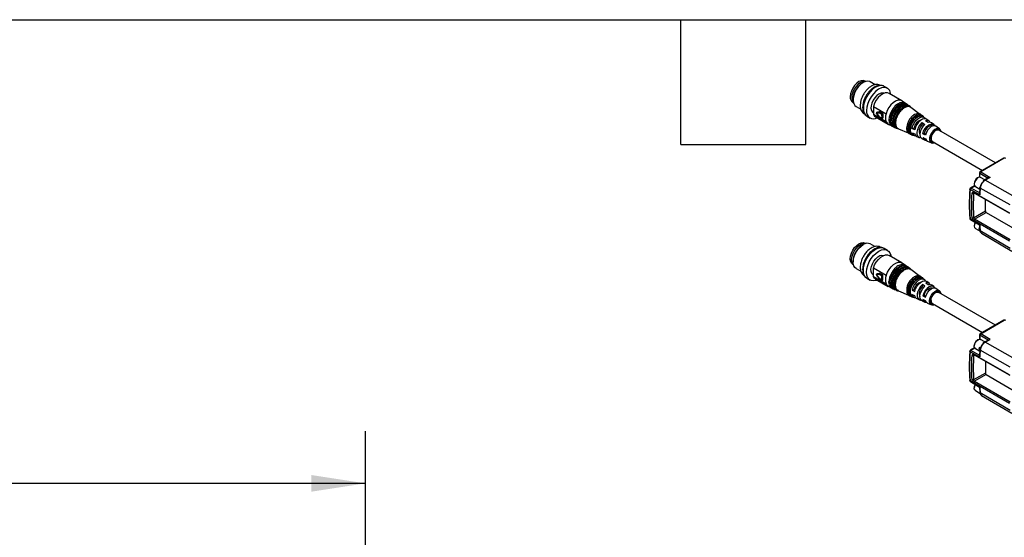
# Model space of a CAD drawing. Header units: millimetres. Extents: x 16 to 683, y 16 to 524.
# Tile 9 of 14: x 239 to 389, y 445 to 524. Entities that reach past the tile are written whole.
import ezdxf

# ---------------------------------------------------------------- set-up
doc = ezdxf.new("R2010")
doc.units = ezdxf.units.MM
doc.header["$LTSCALE"] = 2.5
doc.layers.add('DIMENSIONS', color=140, linetype='Continuous', lineweight=25)
doc.layers.add('TEXT', color=140, linetype='Continuous', lineweight=25)
doc.styles.add('SLDTEXTSTYLE0', font='TXT', dxfattribs={"width": 0.7})
doc.dimstyles.new('SLDDIMSTYLE5', dxfattribs={"dimtxt": 5.39502, "dimasz": 8.255, "dimexe": 0, "dimexo": 0.0625, "dimgap": 1.348755, "dimtad": 0, "dimtih": 1, "dimtoh": 1, "dimlfac": 0.5, "dimrnd": 1e-09, "dimzin": 4, "dimdsep": 46, "dimtxsty": 'SLDTEXTSTYLE0', "dimsah": 1, "dimcen": 0.09, "dimadec": 0, "dimazin": 1, "dimtfac": 1, "dimtofl": 0, "dimtmove": 0, "dimatfit": 3, "dimfxl": 0, "dimfrac": 2, "dimtolj": 1, "dimtzin": 12, "dimarcsym": 0})

# ---------------------------------------------------------------- blocks, each defined once
blk = doc.blocks.new('_D_8')
at = {"layer": 'DIMENSIONS'}
for p, q in [((131.64, 416.15), (131.64, 461.07)), ((291.64, 416.15), (291.64, 461.07)), ((131.64, 453.13), (194.68, 453.13)), ((201.99, 453.13), (200.18, 453.13)), ((200.18, 453.13), (200.18, 444.56)), ((218.03, 453.13), (219.84, 453.13)), ((219.84, 453.13), (219.84, 444.56)), ((291.64, 453.13), (225.34, 453.13)), ((200.18, 444.56), (201.99, 444.56)), ((219.84, 444.56), (218.03, 444.56))]:
    blk.add_line(p, q, dxfattribs=at)
for points in [[(131.64, 453.13), (139.9, 451.86), (139.9, 454.4)], [(291.64, 453.13), (283.39, 454.4), (283.39, 451.86)]]:
    blk.add_solid(points, dxfattribs=at)
at = {"layer": 'DIMENSIONS', "char_height": 5.292, "attachment_point": 1, "style": 'SLDTEXTSTYLE0'}
for s, insert in [('80.0', (201.99, 461.16)), ('3.15', (201.99, 451.38))]:
    blk.add_mtext(s, dxfattribs=dict(at, insert=insert))

msp = doc.modelspace()

# ---------------------------------------------------------------- linework, layer by layer
for p, q in [((367.496, 514.285), (367.367, 514.21)), ((367.827, 514.494), (367.8, 514.51)), ((369.342, 513.95), (368.576, 514.392)), ((371.205, 513.41), (370.7, 513.701)), ((373.394, 511.507), (371.459, 512.624)), ((365.925, 511.262), (365.952, 511.247)), ((365.968, 511.786), (365.968, 511.638)), ((366.415, 510.649), (367.147, 510.226)), ((369.056, 510.648), (370.991, 509.531)), ((369.056, 510.648), (369.073, 509.396)), ((373.925, 511.116), (373.463, 511.462)), ((374.774, 510.48), (374.657, 510.568)), ((376.066, 509.514), (374.774, 510.481)), ((368.076, 509.155), (368.581, 508.863)), ((369.045, 509.667), (369.069, 509.653)), ((371.008, 508.279), (369.073, 509.396)), ((369.388, 509.036), (371.323, 507.919)), ((369.526, 509.587), (369.921, 509.058)), ((369.535, 509.603), (369.921, 509.681)), ((369.929, 509.074), (369.535, 509.603)), ((369.615, 509.755), (369.552, 509.717)), ((369.552, 509.717), (369.561, 509.721)), ((369.948, 509.799), (369.561, 509.721)), ((369.561, 509.721), (369.625, 509.758)), ((369.615, 509.755), (369.625, 509.758)), ((369.625, 509.758), (370.011, 509.836)), ((369.921, 509.681), (370.323, 509.449)), ((370.33, 508.842), (369.929, 509.074)), ((370.011, 509.836), (369.948, 509.799)), ((369.948, 509.034), (370.349, 508.802)), ((369.983, 509.791), (370.047, 509.828)), ((370.385, 509.559), (369.983, 509.791)), ((370.047, 509.828), (370.448, 509.597)), ((370.323, 509.449), (370.33, 508.842)), ((370.448, 509.597), (370.385, 509.559)), ((370.449, 509.45), (370.512, 509.488)), ((370.457, 508.843), (370.449, 509.45)), ((370.52, 508.881), (370.457, 508.843)), ((370.512, 509.488), (370.52, 508.881)), ((376.855, 508.923), (376.645, 509.08)), ((370.439, 508.803), (370.502, 508.84)), ((371.397, 507.882), (371.773, 507.721)), ((374.945, 507.292), (375.285, 507.389)), ((375.285, 507.389), (375.415, 507.314)), ((376.507, 508.163), (376.886, 507.901)), ((376.511, 507.832), (376.507, 508.163)), ((376.708, 507.719), (376.511, 507.832)), ((377.391, 508.201), (377.012, 508.464)), ((377.555, 508.399), (377.204, 508.662)), ((378.259, 507.872), (377.906, 508.136)), ((378.073, 507.652), (378.07, 507.653)), ((379.151, 507.205), (378.608, 507.611)), ((372.768, 507.295), (372.902, 507.238)), ((372.902, 507.238), (374.375, 506.606)), ((374.124, 507.31), (374.135, 507.152)), ((375.357, 507.085), (374.945, 507.292)), ((374.953, 506.635), (375.365, 506.449)), ((375.05, 506.318), (375.292, 506.214)), ((375.692, 506.043), (376.095, 505.87)), ((376.8, 506.515), (376.603, 506.458)), ((377.015, 506.251), (376.603, 506.458)), ((376.61, 505.888), (377.022, 505.703)), ((377.043, 506.374), (376.8, 506.515)), ((387.656, 502.016), (379.033, 506.994)), ((376.498, 505.698), (376.904, 505.524)), ((377.304, 505.353), (377.927, 505.086)), ((378.051, 505.293), (385.692, 500.882)), ((388.933, 502.754), (385.344, 500.681)), ((389.022, 502.744), (385.432, 500.673)), ((385.254, 500.527), (385.254, 499.858)), ((385.256, 499.847), (385.254, 499.859)), ((385.302, 500.456), (386.547, 499.7)), ((385.302, 499.845), (385.302, 500.456)), ((385.432, 500.673), (386.846, 499.813)), ((384.489, 498.532), (383.846, 498.161)), ((383.931, 498.154), (384.524, 498.497)), ((384.446, 498.851), (384.446, 498.785)), ((384.5, 498.537), (384.489, 498.532)), ((384.612, 498.417), (385.288, 498.027)), ((385.014, 499.769), (384.957, 499.736)), ((386.076, 499.428), (385.415, 499.809)), ((386.022, 499.396), (385.794, 499.216)), ((386.672, 499.772), (386.022, 499.396)), ((386.846, 499.813), (386.11, 499.388)), ((390.661, 496.812), (386.11, 499.388)), ((385.278, 497.161), (383.809, 497.945)), ((385.278, 497.435), (383.931, 498.154)), ((384.341, 497.34), (384.114, 497.362)), ((384.485, 497.423), (384.341, 497.34)), ((384.383, 497.519), (389.815, 494.407)), ((384.485, 497.423), (384.383, 497.519)), ((384.485, 497.423), (389.815, 494.369)), ((385.306, 498.248), (385.234, 497.342)), ((389.908, 495.601), (385.358, 498.176)), ((386.144, 494.691), (386.144, 496.472)), ((384.341, 493.651), (386.144, 494.691)), ((384.485, 493.442), (386.27, 494.473)), ((386.27, 494.473), (391.662, 491.338)), ((383.809, 493.481), (385.278, 492.578)), ((383.842, 493.413), (383.843, 493.412)), ((383.843, 493.412), (385.233, 492.558)), ((384.114, 493.658), (384.341, 493.651)), ((384.485, 493.442), (384.383, 493.23)), ((389.815, 490.074), (384.383, 493.23)), ((384.446, 492.435), (384.446, 492.369)), ((389.916, 490.287), (384.485, 493.442)), ((385.234, 492.559), (385.306, 491.727)), ((384.612, 492.002), (385.334, 491.585)), ((385.173, 492.181), (385.271, 492.125)), ((385.173, 491.78), (385.295, 491.85)), ((385.311, 491.701), (385.173, 491.78)), ((389.908, 488.987), (385.358, 491.656)), ((385.541, 491.281), (390.153, 488.577)), ((367.496, 489.555), (367.367, 489.481)), ((367.827, 489.765), (367.8, 489.78)), ((369.288, 489.251), (368.576, 489.662)), ((371.205, 488.68), (370.7, 488.972)), ((373.394, 486.778), (371.459, 487.895)), ((365.925, 486.533), (365.952, 486.517)), ((365.968, 487.057), (365.968, 486.909)), ((373.817, 486.468), (373.463, 486.732)), ((366.415, 485.919), (367.152, 485.494)), ((369.045, 484.938), (369.059, 484.929)), ((369.056, 484.704), (369.073, 485.976)), ((371.008, 484.858), (369.073, 485.976)), ((369.525, 484.908), (369.912, 484.374)), ((369.929, 485.008), (369.535, 484.925)), ((369.535, 484.925), (369.921, 484.391)), ((369.617, 485.074), (369.554, 485.038)), ((369.563, 485.042), (369.554, 485.038)), ((369.563, 485.042), (369.555, 485.037)), ((369.563, 485.042), (369.958, 485.124)), ((369.626, 485.077), (369.563, 485.042)), ((369.626, 485.077), (369.617, 485.074)), ((370.021, 485.16), (369.626, 485.077)), ((370.33, 484.776), (369.929, 485.008)), ((369.958, 485.124), (370.021, 485.16)), ((370.056, 485.152), (369.993, 485.116)), ((369.993, 485.116), (370.395, 484.885)), ((370.458, 484.92), (370.056, 485.152)), ((370.395, 484.885), (370.458, 484.92)), ((374.1, 486.255), (374.089, 486.264)), ((374.382, 486.044), (374.373, 486.051)), ((374.774, 485.751), (374.657, 485.838)), ((376.06, 484.789), (374.774, 485.751)), ((368.076, 484.425), (368.581, 484.134)), ((369.056, 484.704), (370.991, 483.587)), ((369.388, 484.307), (371.323, 483.19)), ((369.921, 484.391), (370.323, 484.16)), ((369.94, 484.349), (370.341, 484.118)), ((370.323, 484.16), (370.33, 484.776)), ((370.429, 484.117), (370.492, 484.152)), ((370.457, 484.775), (370.449, 484.158)), ((370.449, 484.158), (370.512, 484.194)), ((370.52, 484.81), (370.457, 484.775)), ((370.512, 484.194), (370.52, 484.81)), ((376.533, 483.124), (376.537, 483.46)), ((376.915, 483.197), (376.537, 483.46)), ((376.855, 484.193), (376.645, 484.351)), ((377.042, 483.743), (377.42, 483.48)), ((377.555, 483.669), (377.204, 483.932)), ((378.259, 483.142), (377.906, 483.407)), ((371.397, 483.153), (371.792, 482.983)), ((372.768, 482.565), (372.902, 482.508)), ((372.902, 482.508), (374.395, 481.868)), ((375.357, 481.751), (374.945, 481.937)), ((374.953, 482.605), (375.291, 482.689)), ((374.953, 482.605), (375.365, 482.396)), ((375.291, 482.689), (375.424, 482.612)), ((376.533, 483.124), (376.727, 483.011)), ((378.073, 482.922), (378.07, 482.923)), ((379.151, 482.475), (378.608, 482.881)), ((387.656, 477.287), (379.033, 482.264)), ((374.727, 481.726), (374.737, 481.722)), ((375.05, 481.588), (375.292, 481.485)), ((375.692, 481.313), (376.095, 481.141)), ((376.498, 480.968), (376.904, 480.795)), ((377.015, 481), (376.603, 481.187)), ((376.806, 481.814), (376.61, 481.765)), ((376.61, 481.765), (377.022, 481.557)), ((377.051, 481.672), (376.806, 481.814)), ((377.304, 480.623), (377.927, 480.356)), ((378.051, 480.563), (385.692, 476.153)), ((388.934, 478.024), (385.344, 475.952)), ((385.432, 475.944), (389.022, 478.015)), ((386.846, 475.083), (385.432, 475.944)), ((385.014, 475.04), (384.957, 475.007)), ((385.254, 475.797), (385.254, 475.129)), ((385.256, 475.117), (385.254, 475.129)), ((386.547, 474.97), (385.302, 475.727)), ((385.302, 475.727), (385.302, 475.115)), ((386.076, 474.698), (385.415, 475.08)), ((385.821, 474.509), (385.765, 474.464)), ((386.022, 474.667), (385.821, 474.509)), ((386.672, 475.042), (386.022, 474.667)), ((386.11, 474.659), (386.846, 475.083)), ((390.661, 472.082), (386.11, 474.659)), ((383.809, 473.215), (385.278, 472.431)), ((384.489, 473.803), (383.846, 473.431)), ((384.524, 473.768), (383.931, 473.425)), ((383.931, 473.425), (385.278, 472.706)), ((384.446, 474.121), (384.446, 474.056)), ((384.489, 473.803), (384.5, 473.807)), ((384.612, 473.688), (385.288, 473.297)), ((385.376, 473.75), (385.173, 473.867)), ((385.312, 473.546), (385.173, 473.466)), ((385.173, 473.466), (385.296, 473.396)), ((385.306, 473.519), (385.234, 472.612)), ((385.327, 473.61), (385.306, 473.517)), ((389.908, 470.872), (385.358, 473.446)), ((384.114, 472.632), (384.341, 472.61)), ((384.341, 472.61), (384.485, 472.693)), ((389.815, 469.678), (384.383, 472.79)), ((384.485, 472.693), (384.383, 472.79)), ((389.916, 469.581), (384.485, 472.693)), ((386.144, 471.743), (386.144, 469.962)), ((386.144, 469.962), (384.341, 468.921)), ((385.278, 467.849), (383.809, 468.752)), ((383.843, 468.682), (383.842, 468.683)), ((383.843, 468.682), (385.233, 467.828)), ((384.341, 468.921), (384.114, 468.929)), ((384.485, 468.713), (384.383, 468.501)), ((384.383, 468.501), (389.815, 465.344)), ((386.27, 469.743), (384.485, 468.713)), ((384.485, 468.713), (389.916, 465.557)), ((386.27, 469.743), (391.662, 466.609)), ((384.446, 467.706), (384.446, 467.64)), ((384.612, 467.272), (385.334, 466.855)), ((385.234, 467.83), (385.306, 466.997)), ((389.908, 464.258), (385.358, 466.927)), ((385.541, 466.551), (390.153, 463.848))]:
    msp.add_line(p, q)
at = {"flags": 128}
for points in [[(367.8, 514.51), (367.525, 514.594), (367.206, 514.563), (366.863, 514.417), (366.519, 514.167), (366.2, 513.829), (365.925, 513.427), (365.714, 512.989), (365.582, 512.543), (365.537, 512.12)], [(367.95, 514.467), (367.779, 514.499), (367.448, 514.459), (367.095, 514.303), (366.742, 514.04), (366.416, 513.688), (366.136, 513.272), (365.924, 512.819), (365.793, 512.361), (365.752, 511.929), (365.803, 511.552), (365.944, 511.256), (366.037, 511.154)], [(368.576, 514.392), (368.509, 514.426), (368.206, 514.493), (367.862, 514.445), (367.496, 514.285), (367.13, 514.022), (366.786, 513.673), (366.483, 513.256), (366.238, 512.797), (366.067, 512.321), (365.979, 511.857), (365.979, 511.432), (366.067, 511.07), (366.238, 510.792), (366.415, 510.649)], [(370.7, 513.701), (370.523, 513.779), (370.168, 513.823), (369.774, 513.747), (369.36, 513.555), (368.948, 513.256), (368.558, 512.866), (368.209, 512.403), (367.919, 511.891), (367.704, 511.357), (367.572, 510.825), (367.532, 510.324)], [(371.735, 512.465), (371.696, 512.686), (371.553, 513.054), (371.327, 513.325), (371.028, 513.488), (370.673, 513.532), (370.279, 513.456), (369.865, 513.263), (369.453, 512.965), (369.063, 512.574), (368.714, 512.111), (368.425, 511.6), (368.209, 511.065), (368.077, 510.534), (368.037, 510.033)], [(369.893, 512.522), (369.569, 512.283), (369.27, 511.96), (369.016, 511.576), (368.828, 511.159), (368.719, 510.74), (368.696, 510.351), (368.763, 510.02), (368.913, 509.772), (369.045, 509.667)], [(371.459, 512.624), (371.192, 512.714), (370.858, 512.696), (370.498, 512.562), (370.132, 512.32), (369.785, 511.984), (369.478, 511.576), (369.23, 511.121), (369.056, 510.648)], [(373.463, 511.462), (373.413, 511.496), (373.127, 511.597), (372.794, 511.579), (372.433, 511.445), (372.067, 511.203), (371.72, 510.867), (371.413, 510.459), (371.165, 510.004), (370.991, 509.531)], [(373.789, 511.195), (373.743, 511.213), (373.44, 511.253), (373.101, 511.177), (372.747, 510.992), (372.399, 510.709), (372.08, 510.345), (371.81, 509.923), (371.606, 509.469), (371.48, 509.014), (371.441, 508.583)], [(374.089, 510.993), (374.008, 511.045), (373.715, 511.128), (373.375, 511.087), (373.013, 510.927), (372.651, 510.657), (372.316, 510.296), (372.03, 509.869), (371.812, 509.405), (371.677, 508.935), (371.635, 508.492)], [(374.067, 510.984), (373.837, 511.037), (373.501, 510.997), (373.141, 510.838), (372.783, 510.57), (372.451, 510.213), (372.167, 509.79), (371.951, 509.33), (371.818, 508.864), (371.776, 508.425)], [(374.373, 510.781), (374.294, 510.831), (374.007, 510.912), (373.675, 510.872), (373.32, 510.715), (372.966, 510.451), (372.638, 510.098), (372.358, 509.68), (372.145, 509.226), (372.013, 508.766), (371.972, 508.332)], [(374.346, 510.774), (374.128, 510.822), (373.799, 510.783), (373.447, 510.627), (373.097, 510.366), (372.772, 510.016), (372.494, 509.602), (372.283, 509.151), (372.152, 508.696), (372.111, 508.266)], [(374.657, 510.568), (374.58, 510.617), (374.3, 510.696), (373.975, 510.657), (373.627, 510.504), (373.282, 510.245), (372.961, 509.9), (372.687, 509.491), (372.478, 509.047), (372.349, 508.597), (372.309, 508.173)], [(369.073, 509.396), (369.256, 509.135), (369.388, 509.036)], [(369.526, 509.587), (369.526, 509.587), (369.526, 509.591), (369.529, 509.596), (369.535, 509.603)], [(369.921, 509.058), (369.921, 509.058), (369.921, 509.062), (369.924, 509.067), (369.929, 509.074)], [(376.364, 509.292), (376.249, 509.358), (375.971, 509.403), (375.654, 509.328), (375.324, 509.137), (375.007, 508.847), (374.729, 508.48), (374.513, 508.067), (374.375, 507.641), (374.328, 507.236), (374.375, 506.886), (374.513, 506.618), (374.727, 506.455)], [(376.264, 509.303), (376.089, 509.317), (375.776, 509.242), (375.449, 509.053), (375.135, 508.766), (374.86, 508.403), (374.646, 507.994), (374.51, 507.572), (374.464, 507.172), (374.51, 506.825), (374.646, 506.56), (374.679, 506.523)], [(375.08, 506.305), (374.938, 506.382), (374.763, 506.594), (374.673, 506.899), (374.673, 507.27), (374.763, 507.679), (374.938, 508.093), (375.181, 508.477), (375.474, 508.8), (375.792, 509.037), (376.111, 509.168), (376.404, 509.183), (376.647, 509.08), (376.671, 509.061)], [(376.645, 509.08), (376.403, 509.182), (376.111, 509.167), (375.792, 509.036), (375.474, 508.799), (375.181, 508.476), (374.938, 508.092), (374.764, 507.679), (374.673, 507.271), (374.673, 506.899), (374.764, 506.595), (374.938, 506.383), (375.05, 506.318)], [(374.945, 507.292), (375.067, 507.706), (375.27, 508.11), (375.536, 508.472), (375.842, 508.761), (376.164, 508.952), (376.473, 509.029), (376.744, 508.987), (376.954, 508.827), (377.006, 508.752)], [(371.008, 508.279), (371.191, 508.018), (371.397, 507.882)], [(371.441, 508.583), (371.49, 508.206), (371.515, 508.127)], [(372.111, 508.266), (372.163, 507.891), (372.214, 507.75)], [(377.204, 508.662), (377.096, 508.723), (376.834, 508.765), (376.535, 508.69), (376.225, 508.505), (375.928, 508.226), (375.672, 507.876), (375.475, 507.485), (375.357, 507.085)], [(376.322, 505.828), (376.255, 505.83), (376.018, 505.912), (375.846, 506.101), (375.754, 506.381), (375.749, 506.729), (375.833, 507.114), (375.997, 507.503), (376.229, 507.863), (376.507, 508.163)], [(376.886, 507.901), (376.59, 507.571), (376.355, 507.174), (376.204, 506.753), (376.156, 506.352), (376.214, 506.014), (376.373, 505.777), (376.498, 505.698)], [(376.603, 506.458), (376.728, 506.862), (376.938, 507.251), (377.212, 507.584), (377.52, 507.826), (377.83, 507.951), (378.108, 507.946), (378.325, 507.812), (378.406, 507.694)], [(378.07, 507.653), (377.987, 507.688), (377.767, 507.692), (377.523, 507.593), (377.28, 507.402), (377.064, 507.14), (376.898, 506.833), (376.8, 506.515)], [(378.608, 507.611), (378.463, 507.682), (378.195, 507.687), (377.897, 507.567), (377.601, 507.334), (377.338, 507.013), (377.135, 506.639), (377.015, 506.251)], [(377.906, 508.136), (377.692, 508.226), (377.391, 508.201)], [(375.365, 506.449), (375.492, 506.195), (375.692, 506.043)], [(379.355, 506.808), (379.32, 506.959), (379.187, 507.174), (378.979, 507.28), (378.719, 507.266), (378.435, 507.132), (378.157, 506.895), (377.917, 506.579), (377.739, 506.218), (377.643, 505.852), (377.64, 505.521), (377.73, 505.26), (377.903, 505.097), (378.14, 505.051), (378.373, 505.107)], [(377.726, 505.658), (377.771, 506.007), (377.909, 506.373), (378.123, 506.711), (378.389, 506.981), (378.672, 507.149), (378.94, 507.197), (379.16, 507.117), (379.306, 506.92), (379.338, 506.818)], [(379.033, 506.994), (378.899, 507.037), (378.66, 507.001), (378.405, 506.85), (378.168, 506.602), (377.982, 506.293), (377.872, 505.964), (377.852, 505.659), (377.926, 505.419), (378.051, 505.293)], [(377.022, 505.703), (377.151, 505.462), (377.304, 505.353)], [(378.355, 505.117), (378.145, 505.09), (377.925, 505.17), (377.779, 505.367), (377.726, 505.658)], [(385.028, 499.778), (384.81, 499.608), (384.622, 499.363), (384.495, 499.08), (384.446, 498.802), (384.483, 498.572), (384.602, 498.423), (384.612, 498.417)], [(385.415, 499.809), (385.245, 499.846), (385.028, 499.778)], [(384.617, 492.938), (384.612, 492.929), (384.489, 492.646), (384.446, 492.369), (384.489, 492.143), (384.612, 492.002), (384.612, 492.002)], [(365.925, 486.533), (365.925, 486.533), (365.714, 486.728), (365.582, 487.021), (365.537, 487.391), (365.582, 487.813), (365.714, 488.259), (365.925, 488.698), (366.2, 489.1), (366.519, 489.437), (366.863, 489.687), (367.206, 489.833), (367.525, 489.865), (367.8, 489.78)], [(366.037, 486.424), (365.934, 486.541), (365.798, 486.843), (365.751, 487.223), (365.798, 487.658), (365.934, 488.116), (366.151, 488.567), (366.433, 488.981), (366.762, 489.328), (367.115, 489.585)], [(366.415, 485.919), (366.238, 486.062), (366.067, 486.34), (365.979, 486.702), (365.979, 487.128), (366.067, 487.592), (366.238, 488.067), (366.483, 488.526), (366.786, 488.943), (367.13, 489.293), (367.496, 489.555)], [(368.076, 484.425), (367.937, 484.524), (367.716, 484.803), (367.578, 485.177), (367.532, 485.627), (367.578, 486.131), (367.716, 486.663), (367.937, 487.197), (368.231, 487.706), (368.583, 488.165), (368.975, 488.55), (369.388, 488.842), (369.801, 489.027), (370.193, 489.095), (370.545, 489.042), (370.7, 488.972)], [(369.664, 484.147), (369.48, 484.079), (369.088, 484.011), (368.736, 484.063), (368.442, 484.233), (368.221, 484.511), (368.083, 484.885), (368.037, 485.335), (368.083, 485.839), (368.221, 486.371), (368.442, 486.906), (368.736, 487.415), (369.088, 487.873), (369.48, 488.258), (369.893, 488.55), (370.306, 488.735), (370.698, 488.803), (371.05, 488.751), (371.344, 488.581), (371.565, 488.302), (371.703, 487.929), (371.735, 487.735)], [(369.045, 484.938), (369.016, 484.955), (368.828, 485.155), (368.719, 485.447), (368.696, 485.811), (368.763, 486.218), (368.913, 486.64), (369.136, 487.044), (369.415, 487.402), (369.73, 487.685), (370.056, 487.873), (370.371, 487.953), (370.65, 487.918), (370.671, 487.911)], [(369.073, 485.976), (369.256, 486.448), (369.512, 486.898), (369.825, 487.299), (370.175, 487.625), (370.542, 487.855), (370.9, 487.975), (371.229, 487.978), (371.459, 487.895)], [(371.008, 484.858), (371.191, 485.331), (371.447, 485.781), (371.76, 486.182), (372.111, 486.507), (372.477, 486.738), (372.835, 486.858), (373.164, 486.861), (373.443, 486.747), (373.463, 486.732)], [(372.115, 482.845), (372.03, 482.889), (371.812, 483.102), (371.677, 483.416), (371.635, 483.811), (371.688, 484.259), (371.833, 484.729), (372.059, 485.191), (372.352, 485.612), (372.692, 485.963), (373.055, 486.221), (373.416, 486.369), (373.751, 486.395), (374.038, 486.298), (374.089, 486.264)], [(372.442, 482.705), (372.358, 482.748), (372.145, 482.956), (372.013, 483.264), (371.972, 483.65), (372.024, 484.088), (372.165, 484.549), (372.387, 485.001), (372.674, 485.413), (373.006, 485.757), (373.361, 486.009), (373.715, 486.153), (374.043, 486.179), (374.323, 486.085), (374.373, 486.051)], [(372.768, 482.565), (372.687, 482.608), (372.478, 482.811), (372.349, 483.112), (372.309, 483.49), (372.359, 483.918), (372.498, 484.369), (372.715, 484.811), (372.996, 485.214), (373.321, 485.55), (373.668, 485.797), (374.014, 485.938), (374.335, 485.963), (374.609, 485.871), (374.657, 485.838)], [(369.388, 484.307), (369.23, 484.431), (369.056, 484.704)], [(369.912, 484.374), (369.912, 484.375), (369.912, 484.379), (369.915, 484.384), (369.921, 484.391)], [(371.397, 483.153), (371.165, 483.314), (370.991, 483.587)], [(371.485, 483.496), (371.48, 483.518), (371.441, 483.903)], [(371.822, 483.338), (371.818, 483.352), (371.776, 483.743)], [(374.727, 481.726), (374.612, 481.793), (374.433, 482.01), (374.34, 482.323), (374.34, 482.704), (374.433, 483.124), (374.612, 483.548), (374.861, 483.942), (375.162, 484.274), (375.489, 484.517)], [(375.05, 481.588), (374.841, 481.747), (374.708, 482.007), (374.662, 482.349), (374.708, 482.743), (374.841, 483.158), (375.052, 483.56), (375.323, 483.918), (375.631, 484.2), (375.953, 484.386), (376.262, 484.46), (376.533, 484.415), (376.645, 484.351)], [(375.792, 484.307), (375.474, 484.071), (375.181, 483.747), (374.938, 483.363), (374.763, 482.95), (374.673, 482.541), (374.673, 482.169), (374.763, 481.865), (374.938, 481.652), (375.08, 481.575)], [(377.006, 484.022), (376.971, 484.075), (376.769, 484.246), (376.503, 484.301), (376.196, 484.236), (375.875, 484.056), (375.566, 483.776), (375.295, 483.421), (375.085, 483.019), (374.953, 482.605)], [(375.365, 482.396), (375.492, 482.797), (375.696, 483.185), (375.958, 483.529), (376.257, 483.799), (376.567, 483.973), (376.863, 484.036), (377.12, 483.983), (377.204, 483.932)], [(376.537, 483.46), (376.255, 483.168), (376.018, 482.812), (375.846, 482.425), (375.754, 482.038), (375.749, 481.685), (375.833, 481.396), (375.997, 481.197), (376.229, 481.104), (376.322, 481.098)], [(377.42, 483.48), (377.717, 483.492), (377.906, 483.407)], [(376.498, 480.968), (376.355, 481.064), (376.204, 481.312), (376.156, 481.657), (376.214, 482.062), (376.373, 482.483), (376.615, 482.875), (376.915, 483.197)], [(378.406, 482.965), (378.341, 483.064), (378.131, 483.21), (377.857, 483.227), (377.549, 483.113), (377.24, 482.881), (376.961, 482.555), (376.744, 482.169), (376.61, 481.765)], [(376.806, 481.814), (376.911, 482.132), (377.083, 482.437), (377.302, 482.694), (377.546, 482.877), (377.789, 482.966), (378.005, 482.953), (378.07, 482.923)], [(377.022, 481.557), (377.151, 481.945), (377.36, 482.316), (377.627, 482.63), (377.925, 482.853), (378.221, 482.962), (378.485, 482.946), (378.608, 482.881)], [(378.373, 480.378), (378.157, 480.323), (377.917, 480.361), (377.739, 480.516), (377.643, 480.772), (377.64, 481.099), (377.73, 481.464), (377.903, 481.826), (378.14, 482.146), (378.416, 482.39), (378.7, 482.531), (378.963, 482.553), (379.175, 482.455), (379.314, 482.247), (379.355, 482.079)], [(377.848, 481.013), (377.895, 481.33), (378.029, 481.658), (378.233, 481.953), (378.478, 482.175), (378.733, 482.295), (378.961, 482.295), (379.033, 482.264)], [(377.304, 480.623), (377.135, 480.751), (377.015, 481)], [(384.612, 473.688), (384.612, 473.688), (384.489, 473.829), (384.446, 474.056), (384.489, 474.332), (384.612, 474.616), (384.796, 474.864), (385.014, 475.04), (385.231, 475.115), (385.415, 475.08)], [(384.612, 467.272), (384.495, 467.402), (384.446, 467.623), (384.483, 467.897), (384.602, 468.182), (384.616, 468.207)]]:
    msp.add_lwpolyline(points, dxfattribs=at)
for centre, radius, start, end in [((368.969, 511.67), 3.003, 122.22433, 177.78104), ((366.425, 512.005), 0.896, 172.62455, 236.06327), ((370.4, 511.806), 0.877, 72.0315, 125.2975), ((368.797, 510.201), 1.271, 174.4431, 235.40401), ((369.144, 509.868), 1.119, 171.53615, 297.67321), ((369.598, 509.64), 0.0893, 120.73823, 180), ((369.598, 509.64), 0.0893, 180, 216.71919), ((369.617, 509.646), 0.0933, 126.75062, 207.53093), ((370.004, 509.724), 0.0933, 126.75062, 207.53093), ((370.058, 509.676), 0.137, 123.09892, 177.89638), ((369.992, 509.111), 0.0893, 216.71919, 240.00269), ((369.973, 509.07), 0.0442, 175.19937, 234.64774), ((369.955, 509.747), 0.0518, 56.81196, 97.6699), ((370.018, 509.785), 0.0518, 56.81196, 97.6699), ((370.46, 509.444), 0.137, 123.09892, 177.89638), ((370.385, 509.57), 0.135, 242.71958, 298.27192), ((370.31, 509.442), 0.139, 3.49542, 57.50348), ((370.373, 509.479), 0.139, 3.49542, 57.50348), ((370.476, 508.876), 0.0439, 306.51996, 6.5321), ((372.769, 508.928), 1.877, 161.26676, 200.23728), ((376.71, 507.21), 2.587, 134.62661, 177.79155), ((370.393, 508.963), 0.135, 242.71958, 298.27192), ((370.375, 508.838), 0.0442, 175.19937, 234.64774), ((370.394, 508.88), 0.0893, 240.00269, 300.73823), ((370.413, 508.838), 0.0439, 306.51996, 6.5321), ((372.537, 508.38), 0.909, 172.92259, 242.35672), ((372.854, 508.223), 0.889, 172.92259, 242.35672), ((373.172, 508.065), 0.87, 172.92259, 242.35672), ((376.66, 507.234), 1.384, 103.96378, 173.5534), ((377.284, 506.847), 1.252, 128.11393, 205.8744), ((377.223, 507.953), 0.553, 29.35146, 112.4444), ((375.523, 506.75), 0.581, 191.49724, 269.21474), ((377.104, 505.988), 0.503, 191.41293, 273.09383), ((385.433, 500.527), 0.179, 119.939, 180), ((385.549, 500.45), 0.247, 147.95872, 178.43414), ((385.558, 500.455), 0.252, 120.15438, 150.21974), ((385.523, 498.819), 1.078, 121.67343, 178.33195), ((417.386, 495.713), 33.651, 176.1973, 183.8027), ((383.935, 498.006), 0.179, 119.99139, 180), ((384.074, 497.929), 0.265, 149.15561, 176.66289), ((384.06, 497.947), 0.244, 122.02663, 151.10733), ((417.814, 495.495), 33.524, 176.84597, 183.15403), ((423.766, 494.63), 38.571, 174.72521, 176.23769), ((386.418, 494.704), 0.275, 182.61517, 237.26936), ((383.935, 493.565), 0.179, 180, 238.43265), ((383.888, 493.477), 0.0791, 176.82514, 233.94901), ((385.535, 492.386), 1.091, 149.00055, 177.40513), ((414.21, 494.63), 29.004, 184.05554, 185.88458), ((385.895, 491.981), 0.749, 164.46972, 195.53018), ((368.969, 486.94), 3.003, 122.22433, 177.78104), ((367.701, 488.74), 1.028, 75.96868, 124.71117), ((368.124, 488.717), 1.048, 64.45706, 126.8534), ((369.617, 484.967), 0.0924, 125.76382, 206.78117), ((370.066, 485), 0.137, 122.10353, 176.90117), ((369.965, 485.073), 0.0515, 56.93782, 98.35091), ((370.028, 485.109), 0.0515, 56.93782, 98.35091), ((370.467, 484.769), 0.137, 122.10353, 176.90117), ((370.321, 484.771), 0.135, 1.72398, 57.28461), ((370.384, 484.806), 0.135, 1.72398, 57.28461), ((372.855, 484.199), 1.961, 160.34377, 198.17464), ((374.555, 483.726), 3.119, 130.89424, 176.74604), ((374.753, 483.6), 2.98, 122.26567, 177.24857), ((374.994, 483.484), 2.87, 126.1813, 183.33679), ((370.367, 484.154), 0.0447, 172.87713, 234.60794), ((370.387, 484.283), 0.139, 242.50072, 296.5003), ((370.395, 484.899), 0.139, 242.50072, 296.5003), ((370.404, 484.154), 0.045, 304.17556, 5.39445), ((370.467, 484.19), 0.045, 304.19505, 5.39272), ((376.562, 482.571), 2.425, 129.00934, 185.52705), ((376.873, 482.399), 2.394, 125.23857, 185.26208), ((376.65, 482.515), 1.371, 103.70153, 172.74111), ((375.96, 483.885), 0.788, 59.21103, 126.72796), ((376.247, 483.742), 0.725, 54.26183, 128.83658), ((377.227, 483.229), 0.547, 29.06462, 109.80792), ((375.527, 482.029), 0.59, 188.96556, 268.82568), ((377.302, 482.116), 1.268, 127.35316, 205.47555), ((375.936, 481.848), 0.587, 189.49439, 245.48281), ((377.106, 481.264), 0.509, 188.77283, 272.79196), ((378.306, 480.949), 0.462, 172.07695, 236.61087), ((385.433, 475.797), 0.179, 119.939, 180), ((385.549, 475.72), 0.247, 147.95872, 178.43414), ((385.558, 475.726), 0.252, 120.15438, 150.21974), ((385.556, 474.071), 1.111, 122.6112, 177.39417), ((417.386, 470.983), 33.651, 176.1973, 183.8027), ((383.935, 473.277), 0.179, 119.9914, 180), ((384.074, 473.2), 0.265, 149.15561, 176.66289), ((384.06, 473.218), 0.244, 122.02664, 151.10733), ((385.895, 473.667), 0.749, 164.46978, 195.53031), ((423.766, 469.9), 38.571, 174.72521, 176.23769), ((385.689, 473.752), 0.354, 177.29311, 208.34789), ((417.814, 470.766), 33.524, 176.84597, 183.15403), ((386.418, 469.974), 0.275, 182.61517, 237.26936), ((383.935, 468.835), 0.179, 180, 238.43265), ((383.888, 468.747), 0.0791, 176.82514, 233.94901), ((385.53, 467.658), 1.085, 148.96934, 177.47989), ((414.21, 469.9), 29.004, 184.05554, 185.88458)]:
    msp.add_arc(centre, radius, start, end)
for points, knots in [([(370.142, 513.845), (370.068, 513.883), (369.893, 513.975), (369.567, 514), (369.196, 513.942), (368.812, 513.782), (368.427, 513.527), (368.06, 513.186), (367.73, 512.777), (367.453, 512.32), (367.239, 511.834), (367.102, 511.349), (367.06, 511.005), (367.055, 510.745), (367.069, 510.482), (367.146, 510.141), (367.323, 509.815), (367.51, 509.602), (367.654, 509.534), (367.697, 509.514)], [0, 0, 0, 0, 0.04476492, 0.10734675, 0.1712758, 0.23841348, 0.30809414, 0.37852186, 0.44875416, 0.51882324, 0.58897642, 0.65944128, 0.72669335, 0.74059212, 0.77877489, 0.85083721, 0.91377012, 0.97423068, 1, 1, 1, 1]), ([(370.668, 513.706), (370.641, 513.724), (370.517, 513.81), (370.241, 513.861), (369.872, 513.853), (369.482, 513.739), (369.086, 513.53), (368.697, 513.227), (368.335, 512.845), (368.017, 512.404), (367.756, 511.923), (367.564, 511.421), (367.448, 510.938), (367.434, 510.641), (367.427, 510.502)], [0, 0, 0, 0, 0.0233309, 0.1062603, 0.1892482, 0.275587, 0.3658283, 0.4581137, 0.5504899, 0.6425729, 0.734553, 0.8267382, 0.9194152, 1, 1, 1, 1]), ([(367.427, 510.502), (367.43, 510.419), (367.437, 510.179), (367.517, 509.83), (367.692, 509.494), (367.883, 509.267), (368.034, 509.191), (368.084, 509.167)], [0, 0, 0, 0, 0.1444884, 0.4173144, 0.6573055, 0.8878328, 1, 1, 1, 1]), ([(374.762, 510.464), (374.746, 510.484), (374.637, 510.62), (374.285, 510.636), (373.776, 510.472), (373.252, 510.047), (372.811, 509.452), (372.516, 508.773), (372.41, 508.106), (372.523, 507.583), (372.713, 507.286), (372.885, 507.26), (372.91, 507.256)], [0, 0, 0, 0, 0.020784, 0.1405818, 0.2603796, 0.3801774, 0.4999753, 0.6197731, 0.7395709, 0.8593687, 0.9791665, 1, 1, 1, 1]), ([(374.161, 510.963), (374.122, 511.013), (374.05, 511.105), (373.944, 511.145), (373.895, 511.164)], [0, 0, 0, 0, 0.5391437, 1, 1, 1, 1]), ([(374.429, 510.768), (374.38, 510.828), (374.31, 510.913), (374.208, 510.946), (374.178, 510.956)], [0, 0, 0, 0, 0.6996166, 1, 1, 1, 1]), ([(374.784, 510.474), (374.776, 510.49), (374.72, 510.603), (374.6, 510.704), (374.476, 510.742), (374.452, 510.75)], [0, 0, 0, 0, 0.1112878, 0.8257241, 1, 1, 1, 1]), ([(376.436, 509.264), (376.408, 509.303), (376.323, 509.421), (376.103, 509.526), (375.815, 509.558), (375.506, 509.489), (375.194, 509.317), (374.977, 509.159), (374.882, 509.046), (374.879, 509.043)], [0, 0, 0, 0, 0.0866146, 0.2664157, 0.4407352, 0.6178108, 0.8036965, 0.9944591, 1, 1, 1, 1]), ([(376.778, 508.98), (376.778, 508.981), (376.744, 509.069), (376.597, 509.187), (376.436, 509.299), (376.333, 509.303), (376.326, 509.304)], [0, 0, 0, 0, 0.0016268, 0.4694566, 0.9665659, 1, 1, 1, 1]), ([(371.53, 508.122), (371.544, 508.071), (371.588, 507.916), (371.751, 507.72), (371.961, 507.562), (372.122, 507.537), (372.178, 507.529)], [0, 0, 0, 0, 0.1549045, 0.4758507, 0.81755762, 1, 1, 1, 1]), ([(371.786, 508.352), (371.791, 508.246), (371.8, 508.081), (371.865, 507.955), (371.888, 507.909)], [0, 0, 0, 0, 0.6431933, 1, 1, 1, 1]), ([(371.888, 507.909), (371.912, 507.847), (371.973, 507.687), (372.165, 507.508), (372.358, 507.392), (372.486, 507.385), (372.51, 507.383)], [0, 0, 0, 0, 0.2188546, 0.5584141, 0.9183683, 1, 1, 1, 1]), ([(372.231, 507.735), (372.265, 507.66), (372.346, 507.484), (372.573, 507.313), (372.78, 507.223), (372.901, 507.23), (372.918, 507.231)], [0, 0, 0, 0, 0.2595824, 0.6111117, 0.9462772, 1, 1, 1, 1]), ([(374.136, 507.155), (374.158, 507.043), (374.2, 506.83), (374.372, 506.587), (374.568, 506.437), (374.718, 506.417), (374.77, 506.41)], [0, 0, 0, 0, 0.295237, 0.5635028, 0.8503048, 1, 1, 1, 1]), ([(374.719, 506.47), (374.737, 506.448), (374.814, 506.35), (374.977, 506.272), (375.122, 506.268), (375.171, 506.266)], [0, 0, 0, 0, 0.1680022, 0.7232335, 1, 1, 1, 1]), ([(389.022, 502.744), (389.015, 502.748), (388.998, 502.757), (388.963, 502.763), (388.94, 502.754), (388.926, 502.749)], [0, 0, 0, 0, 0.2263176, 0.5110059, 1, 1, 1, 1]), ([(389.241, 502.718), (389.194, 502.736), (389.102, 502.769), (389.001, 502.762), (388.952, 502.759)], [0, 0, 0, 0, 0.5156104, 1, 1, 1, 1]), ([(385.302, 500.456), (385.288, 500.467), (385.261, 500.488), (385.257, 500.514), (385.255, 500.527)], [0, 0, 0, 0, 0.5111136, 1, 1, 1, 1]), ([(385.344, 500.681), (385.357, 500.686), (385.382, 500.695), (385.415, 500.681), (385.432, 500.673)], [0, 0, 0, 0, 0.4959878, 1, 1, 1, 1]), ([(385.715, 499.089), (385.704, 499.078), (385.682, 499.054), (385.649, 499.017), (385.618, 498.977), (385.587, 498.936), (385.558, 498.894), (385.531, 498.851), (385.505, 498.806), (385.481, 498.761), (385.452, 498.7), (385.42, 498.624), (385.39, 498.535), (385.37, 498.451), (385.357, 498.374), (385.354, 498.326), (385.353, 498.303)], [0, 0, 0, 0, 0.0556027, 0.1112543, 0.1669331, 0.2226183, 0.2782875, 0.3339189, 0.3894922, 0.4449855, 0.5003771, 0.61011, 0.7150671, 0.8151037, 0.910122, 1, 1, 1, 1]), ([(386.11, 499.388), (386.095, 499.379), (386.065, 499.361), (386.02, 499.33), (385.976, 499.297), (385.932, 499.261), (385.89, 499.223), (385.848, 499.183), (385.808, 499.142), (385.77, 499.099), (385.733, 499.055), (385.698, 499.01), (385.665, 498.965), (385.634, 498.919), (385.59, 498.851), (385.536, 498.757), (385.479, 498.635), (385.432, 498.514), (385.396, 498.396), (385.37, 498.282), (385.362, 498.211), (385.358, 498.176)], [0, 0, 0, 0, 0.04075589, 0.08147536, 0.12205796, 0.16240378, 0.20241468, 0.24199548, 0.28105504, 0.31950723, 0.35727174, 0.39427474, 0.43044933, 0.46573585, 0.50008201, 0.5871808, 0.67358301, 0.7586246, 0.84170349, 0.92230186, 1, 1, 1, 1]), ([(386.11, 499.388), (386.093, 499.396), (386.06, 499.41), (386.034, 499.401), (386.022, 499.396)], [0, 0, 0, 0, 0.5027765, 1, 1, 1, 1]), ([(386.846, 499.813), (386.81, 499.811), (386.748, 499.808), (386.696, 499.782), (386.673, 499.771)], [0, 0, 0, 0, 0.5704648, 1, 1, 1, 1]), ([(383.757, 498.018), (383.74, 497.72), (383.691, 496.859), (383.672, 495.492), (383.708, 494.311), (383.748, 493.682), (383.757, 493.553)], [0, 0, 0, 0, 0.1934646, 0.561065, 0.909371, 1, 1, 1, 1]), ([(383.846, 498.16), (383.858, 498.165), (383.883, 498.175), (383.914, 498.161), (383.931, 498.154)], [0, 0, 0, 0, 0.4875797, 1, 1, 1, 1]), ([(384.114, 497.362), (384.115, 497.372), (384.117, 497.391), (384.122, 497.418), (384.129, 497.443), (384.142, 497.474), (384.165, 497.507), (384.199, 497.535), (384.241, 497.551), (384.286, 497.553), (384.335, 497.544), (384.367, 497.528), (384.383, 497.519)], [0, 0, 0, 0, 0.0622527, 0.12397604, 0.18575856, 0.24818711, 0.37579737, 0.50266065, 0.6289345, 0.75580902, 0.87796846, 1, 1, 1, 1]), ([(384.341, 497.34), (384.342, 497.347), (384.344, 497.361), (384.35, 497.379), (384.357, 497.393), (384.364, 497.405), (384.371, 497.413), (384.378, 497.42), (384.385, 497.425), (384.398, 497.433), (384.42, 497.44), (384.453, 497.438), (384.474, 497.428), (384.485, 497.423)], [0, 0, 0, 0, 0.0917005, 0.175186, 0.2504532, 0.3174994, 0.3763222, 0.4269196, 0.4692904, 0.5034342, 0.6785048, 0.8439685, 1, 1, 1, 1]), ([(385.278, 497.161), (385.265, 497.191), (385.24, 497.246), (385.227, 497.311), (385.234, 497.339), (385.234, 497.342)], [0, 0, 0, 0, 0.510163, 0.9452263, 1, 1, 1, 1]), ([(385.358, 498.176), (385.344, 498.186), (385.316, 498.206), (385.302, 498.233), (385.307, 498.246), (385.308, 498.248)], [0, 0, 0, 0, 0.4606695, 0.921339, 1, 1, 1, 1]), ([(385.308, 498.248), (385.309, 498.258), (385.313, 498.279), (385.339, 498.294), (385.353, 498.303)], [0, 0, 0, 0, 0.4533268, 1, 1, 1, 1]), ([(383.758, 493.553), (383.76, 493.54), (383.765, 493.512), (383.794, 493.492), (383.809, 493.481)], [0, 0, 0, 0, 0.4724841, 1, 1, 1, 1]), ([(384.383, 493.23), (384.375, 493.235), (384.359, 493.245), (384.335, 493.263), (384.311, 493.283), (384.279, 493.313), (384.241, 493.356), (384.199, 493.415), (384.164, 493.477), (384.138, 493.54), (384.12, 493.602), (384.116, 493.639), (384.114, 493.658)], [0, 0, 0, 0, 0.0612841, 0.1220694, 0.1829399, 0.2444775, 0.3711987, 0.4976275, 0.6243669, 0.7521016, 0.8760895, 1, 1, 1, 1]), ([(384.485, 493.442), (384.478, 493.446), (384.466, 493.454), (384.447, 493.47), (384.427, 493.488), (384.408, 493.509), (384.39, 493.533), (384.371, 493.563), (384.351, 493.604), (384.345, 493.634), (384.341, 493.651)], [0, 0, 0, 0, 0.0927451, 0.1888544, 0.2883709, 0.3913333, 0.4977765, 0.6070063, 0.7745256, 1, 1, 1, 1]), ([(385.278, 492.578), (385.263, 492.571), (385.239, 492.558), (385.236, 492.559), (385.234, 492.559)], [0, 0, 0, 0, 0.5881141, 1, 1, 1, 1]), ([(385.306, 491.73), (385.314, 491.678), (385.329, 491.575), (385.389, 491.443), (385.471, 491.331), (385.543, 491.283), (385.579, 491.258)], [0, 0, 0, 0, 0.2456184, 0.4952075, 0.7471851, 1, 1, 1, 1]), ([(385.358, 491.656), (385.343, 491.667), (385.315, 491.687), (385.31, 491.714), (385.308, 491.727)], [0, 0, 0, 0, 0.5429811, 1, 1, 1, 1]), ([(385.358, 491.656), (385.375, 491.564), (385.409, 491.389), (385.523, 491.309), (385.578, 491.271)], [0, 0, 0, 0, 0.5265214, 1, 1, 1, 1]), ([(370.221, 489.11), (370.182, 489.138), (370.045, 489.238), (369.76, 489.303), (369.404, 489.297), (369.057, 489.202), (368.708, 489.031), (368.391, 488.804), (368.126, 488.556), (367.91, 488.314), (367.721, 488.062), (367.508, 487.725), (367.348, 487.402), (367.22, 487.065), (367.135, 486.778), (367.073, 486.445), (367.049, 486.111), (367.072, 485.783), (367.147, 485.472), (367.282, 485.191), (367.453, 484.968), (367.601, 484.879), (367.661, 484.843)], [0, 0, 0, 0, 0.0258297, 0.0912147, 0.1518207, 0.2121848, 0.269744, 0.3339841, 0.3826486, 0.4210471, 0.4650382, 0.5075848, 0.5773798, 0.6056306, 0.6519764, 0.6992129, 0.7491678, 0.8006561, 0.8534014, 0.9072205, 0.9624815, 1, 1, 1, 1]), ([(370.748, 488.933), (370.728, 488.949), (370.615, 489.04), (370.357, 489.114), (370.002, 489.138), (369.643, 489.065), (369.298, 488.92), (368.967, 488.712), (368.679, 488.473), (368.436, 488.22), (368.189, 487.923), (368.039, 487.683), (367.945, 487.532)], [0, 0, 0, 0, 0.0258073, 0.1477673, 0.2639152, 0.3807957, 0.4940749, 0.6000535, 0.7104063, 0.7926257, 0.8695689, 1, 1, 1, 1]), ([(367.945, 487.532), (367.859, 487.37), (367.738, 487.143), (367.606, 486.797), (367.517, 486.503), (367.449, 486.161), (367.42, 485.817), (367.437, 485.478), (367.505, 485.156), (367.632, 484.862), (367.815, 484.605), (367.985, 484.49), (368.068, 484.434)], [0, 0, 0, 0, 0.1373582, 0.1929658, 0.2842293, 0.3773052, 0.4757514, 0.5771941, 0.6810907, 0.7870333, 0.8955127, 1, 1, 1, 1]), ([(374.175, 486.231), (374.172, 486.236), (374.12, 486.318), (373.955, 486.433), (373.687, 486.535), (373.383, 486.533), (373.09, 486.455), (372.801, 486.308), (372.603, 486.175), (372.505, 486.081), (372.497, 486.074)], [0, 0, 0, 0, 0.0095296, 0.1671711, 0.3467978, 0.5147488, 0.6759889, 0.8253757, 0.9867792, 1, 1, 1, 1]), ([(369.555, 485.037), (369.547, 485.033), (369.533, 485.024), (369.517, 485.001), (369.507, 484.972), (369.509, 484.938), (369.52, 484.918), (369.525, 484.908)], [0, 0, 0, 0, 0.17160465, 0.33532542, 0.55287971, 0.7760722, 1, 1, 1, 1]), ([(369.929, 485.008), (369.928, 485.012), (369.925, 485.02), (369.922, 485.031), (369.92, 485.044), (369.92, 485.059), (369.924, 485.082), (369.935, 485.108), (369.951, 485.119), (369.958, 485.124)], [0, 0, 0, 0, 0.0988303, 0.1790781, 0.2407485, 0.3820191, 0.5013288, 0.7726305, 1, 1, 1, 1]), ([(372.91, 482.527), (372.885, 482.531), (372.713, 482.557), (372.523, 482.854), (372.41, 483.377), (372.516, 484.044), (372.811, 484.72), (373.253, 485.329), (373.6, 485.576), (373.774, 485.699)], [0, 0, 0, 0, 0.0281652, 0.1901377, 0.3521101, 0.5140826, 0.6760551, 0.8380275, 1, 1, 1, 1]), ([(374.453, 486.024), (374.448, 486.033), (374.392, 486.118), (374.22, 486.232), (373.948, 486.325), (373.646, 486.312), (373.381, 486.239), (373.219, 486.148), (373.153, 486.111)], [0, 0, 0, 0, 0.0227273, 0.2223166, 0.4518157, 0.6625529, 0.8635585, 1, 1, 1, 1]), ([(374.759, 485.778), (374.742, 485.804), (374.674, 485.907), (374.486, 486.032), (374.209, 486.114), (373.908, 486.094), (373.626, 485.998), (373.419, 485.893), (373.312, 485.808), (373.288, 485.789)], [0, 0, 0, 0, 0.0598355, 0.2353789, 0.4392359, 0.6226123, 0.7963, 0.9545586, 1, 1, 1, 1]), ([(373.774, 485.699), (373.944, 485.772), (374.286, 485.919), (374.637, 485.89), (374.746, 485.754), (374.762, 485.734)], [0, 0, 0, 0, 0.4600926, 0.9201851, 1, 1, 1, 1]), ([(374.585, 485.824), (374.583, 485.829), (374.561, 485.891), (374.52, 485.938), (374.482, 485.982)], [0, 0, 0, 0, 0.0707603, 1, 1, 1, 1]), ([(369.94, 484.35), (369.94, 484.35), (369.933, 484.351), (369.924, 484.365), (369.922, 484.382), (369.921, 484.391)], [0, 0, 0, 0, 0.0186801, 0.5093401, 1, 1, 1, 1]), ([(370.341, 484.118), (370.341, 484.118), (370.347, 484.113), (370.363, 484.108), (370.377, 484.106), (370.384, 484.106)], [0, 0, 0, 0, 0.0264462, 0.5191023, 1, 1, 1, 1]), ([(370.384, 484.106), (370.396, 484.107), (370.412, 484.108), (370.426, 484.115), (370.429, 484.117)], [0, 0, 0, 0, 0.7516587, 1, 1, 1, 1]), ([(371.489, 483.492), (371.511, 483.417), (371.56, 483.252), (371.702, 483.043), (371.91, 482.86), (372.094, 482.811), (372.191, 482.785)], [0, 0, 0, 0, 0.207121, 0.4511011, 0.7110086, 1, 1, 1, 1]), ([(376.455, 484.522), (376.411, 484.575), (376.309, 484.698), (376.08, 484.802), (375.811, 484.826), (375.543, 484.768), (375.287, 484.644), (375.114, 484.532), (375.029, 484.452), (375.022, 484.446)], [0, 0, 0, 0, 0.1374091, 0.3181771, 0.4976929, 0.6699401, 0.8243482, 0.9862227, 1, 1, 1, 1]), ([(376.767, 484.259), (376.76, 484.273), (376.716, 484.361), (376.573, 484.485), (376.339, 484.593), (376.068, 484.603), (375.789, 484.527), (375.591, 484.435), (375.489, 484.354), (375.48, 484.347)], [0, 0, 0, 0, 0.0328791, 0.2074491, 0.4046469, 0.5968855, 0.7791503, 0.9800496, 1, 1, 1, 1]), ([(371.825, 483.333), (371.849, 483.256), (371.9, 483.091), (372.045, 482.884), (372.248, 482.714), (372.423, 482.672), (372.51, 482.651)], [0, 0, 0, 0, 0.2187371, 0.4685138, 0.7356831, 1, 1, 1, 1]), ([(372.135, 483.322), (372.14, 483.276), (372.158, 483.139), (372.24, 482.938), (372.387, 482.722), (372.611, 482.563), (372.803, 482.488), (372.92, 482.496), (372.928, 482.497)], [0, 0, 0, 0, 0.0971858, 0.2958412, 0.5020254, 0.7235609, 0.9808281, 1, 1, 1, 1]), ([(374.155, 482.337), (374.164, 482.286), (374.19, 482.152), (374.289, 481.963), (374.458, 481.785), (374.634, 481.683), (374.755, 481.677), (374.783, 481.675)], [0, 0, 0, 0, 0.1429159, 0.3812629, 0.632276, 0.9127984, 1, 1, 1, 1]), ([(374.495, 482.179), (374.506, 482.126), (374.533, 481.991), (374.636, 481.805), (374.81, 481.632), (375.002, 481.535), (375.135, 481.535), (375.175, 481.535)], [0, 0, 0, 0, 0.1447838, 0.3718649, 0.6119745, 0.8832071, 1, 1, 1, 1]), ([(379.32, 482.099), (379.316, 482.134), (379.303, 482.228), (379.228, 482.33), (379.125, 482.421), (378.994, 482.468), (378.804, 482.472), (378.542, 482.38), (378.281, 482.171), (378.091, 481.947), (377.961, 481.75), (377.855, 481.538), (377.756, 481.262), (377.706, 480.931), (377.756, 480.658), (377.855, 480.495), (377.961, 480.406), (378.091, 480.362), (378.218, 480.347), (378.306, 480.384), (378.338, 480.398)], [0, 0, 0, 0, 0.028668, 0.0773585, 0.1260887, 0.1747793, 0.2235095, 0.3130358, 0.4025621, 0.4512527, 0.4999828, 0.5486734, 0.5974036, 0.6869299, 0.7764562, 0.8251468, 0.873877, 0.9225676, 0.9712977, 1, 1, 1, 1]), ([(389.022, 478.015), (389.015, 478.019), (388.998, 478.027), (388.963, 478.034), (388.94, 478.025), (388.926, 478.019)], [0, 0, 0, 0, 0.2253579, 0.5087206, 1, 1, 1, 1]), ([(389.24, 477.99), (389.192, 478.007), (389.1, 478.04), (389, 478.033), (388.952, 478.029)], [0, 0, 0, 0, 0.5186402, 1, 1, 1, 1]), ([(385.432, 475.944), (385.415, 475.951), (385.382, 475.966), (385.357, 475.956), (385.344, 475.952)], [0, 0, 0, 0, 0.5040122, 1, 1, 1, 1]), ([(385.255, 475.797), (385.257, 475.784), (385.261, 475.758), (385.288, 475.737), (385.302, 475.727)], [0, 0, 0, 0, 0.4888864, 1, 1, 1, 1]), ([(386.11, 474.659), (386.095, 474.65), (386.064, 474.631), (386.017, 474.599), (385.969, 474.562), (385.919, 474.521), (385.869, 474.474), (385.817, 474.423), (385.766, 474.365), (385.715, 474.303), (385.665, 474.235), (385.616, 474.162), (385.569, 474.084), (385.524, 474.002), (385.484, 473.915), (385.447, 473.825), (385.415, 473.732), (385.389, 473.637), (385.369, 473.541), (385.362, 473.478), (385.358, 473.446)], [0, 0, 0, 0, 0.0408232, 0.0833966, 0.1277017, 0.1737312, 0.2214897, 0.270983, 0.3222123, 0.3751746, 0.4298689, 0.4862948, 0.5444519, 0.604341, 0.6659611, 0.7293112, 0.7943855, 0.8611896, 0.9297388, 1, 1, 1, 1]), ([(385.694, 474.337), (385.682, 474.324), (385.658, 474.298), (385.625, 474.257), (385.594, 474.217), (385.566, 474.176), (385.54, 474.137), (385.517, 474.099), (385.496, 474.062), (385.478, 474.026), (385.461, 473.992), (385.447, 473.96), (385.434, 473.93), (385.423, 473.902), (385.413, 473.875), (385.405, 473.851), (385.398, 473.829), (385.392, 473.809), (385.386, 473.792), (385.382, 473.776), (385.379, 473.762), (385.377, 473.754), (385.376, 473.75)], [0, 0, 0, 0, 0.0816611, 0.1599902, 0.2349872, 0.306652, 0.3749843, 0.439984, 0.501651, 0.5599853, 0.6149866, 0.6666548, 0.7149899, 0.7599917, 0.8016602, 0.8399953, 0.8749968, 0.9066648, 0.9349992, 0.9599999, 0.9816668, 1, 1, 1, 1]), ([(386.11, 474.659), (386.093, 474.666), (386.06, 474.681), (386.034, 474.671), (386.022, 474.667)], [0, 0, 0, 0, 0.5019489, 1, 1, 1, 1]), ([(386.673, 475.041), (386.696, 475.052), (386.748, 475.078), (386.81, 475.081), (386.846, 475.083)], [0, 0, 0, 0, 0.4295482, 1, 1, 1, 1]), ([(383.757, 473.288), (383.74, 472.991), (383.691, 472.129), (383.672, 470.763), (383.708, 469.582), (383.748, 468.953), (383.757, 468.823)], [0, 0, 0, 0, 0.1934646, 0.561065, 0.909371, 1, 1, 1, 1]), ([(383.809, 473.215), (383.804, 473.218), (383.794, 473.224), (383.781, 473.235), (383.769, 473.248), (383.759, 473.265), (383.758, 473.278), (383.757, 473.285)], [0, 0, 0, 0, 0.15851705, 0.31688723, 0.48023136, 0.72862867, 1, 1, 1, 1]), ([(383.931, 473.425), (383.914, 473.432), (383.883, 473.445), (383.858, 473.435), (383.846, 473.431)], [0, 0, 0, 0, 0.5124203, 1, 1, 1, 1]), ([(385.358, 473.446), (385.344, 473.456), (385.316, 473.477), (385.301, 473.504), (385.306, 473.516), (385.307, 473.517)], [0, 0, 0, 0, 0.481279, 0.9625581, 1, 1, 1, 1]), ([(384.383, 472.79), (384.351, 472.808), (384.319, 472.819), (384.256, 472.825), (384.226, 472.819), (384.175, 472.789), (384.154, 472.765), (384.125, 472.706), (384.116, 472.671), (384.114, 472.632)], [0, 0, 0, 0, 0.25, 0.25, 0.5, 0.5, 0.75, 0.75, 1, 1, 1, 1]), ([(384.341, 472.61), (384.343, 472.63), (384.349, 472.648), (384.365, 472.679), (384.377, 472.691), (384.404, 472.707), (384.42, 472.71), (384.452, 472.708), (384.469, 472.703), (384.485, 472.693)], [0, 0, 0, 0, 0.25, 0.25, 0.5, 0.5, 0.75, 0.75, 1, 1, 1, 1]), ([(385.278, 472.431), (385.265, 472.461), (385.24, 472.517), (385.227, 472.582), (385.234, 472.609), (385.234, 472.612)], [0, 0, 0, 0, 0.5101773, 0.9452527, 1, 1, 1, 1]), ([(383.809, 468.752), (383.794, 468.762), (383.765, 468.783), (383.76, 468.81), (383.758, 468.823)], [0, 0, 0, 0, 0.52751593, 1, 1, 1, 1]), ([(384.114, 468.929), (384.116, 468.892), (384.125, 468.852), (384.154, 468.769), (384.175, 468.726), (384.226, 468.645), (384.256, 468.608), (384.319, 468.544), (384.351, 468.519), (384.383, 468.501)], [0, 0, 0, 0, 0.25, 0.25, 0.5, 0.5, 0.75, 0.75, 1, 1, 1, 1]), ([(384.485, 468.713), (384.469, 468.722), (384.452, 468.735), (384.42, 468.766), (384.404, 468.784), (384.377, 468.823), (384.365, 468.844), (384.349, 468.885), (384.343, 468.904), (384.341, 468.921)], [0, 0, 0, 0, 0.25, 0.25, 0.5, 0.5, 0.75, 0.75, 1, 1, 1, 1]), ([(385.278, 467.849), (385.263, 467.841), (385.239, 467.829), (385.236, 467.83), (385.234, 467.83)], [0, 0, 0, 0, 0.58965417, 1, 1, 1, 1]), ([(385.306, 467), (385.314, 466.949), (385.329, 466.845), (385.389, 466.713), (385.471, 466.602), (385.543, 466.553), (385.579, 466.529)], [0, 0, 0, 0, 0.245631, 0.4952145, 0.7471892, 1, 1, 1, 1]), ([(385.358, 466.927), (385.343, 466.937), (385.315, 466.957), (385.31, 466.984), (385.307, 466.997)], [0, 0, 0, 0, 0.5319338, 1, 1, 1, 1]), ([(385.582, 466.55), (385.54, 466.571), (385.458, 466.614), (385.388, 466.754), (385.368, 466.868), (385.358, 466.927)], [0, 0, 0, 0, 0.343511, 0.662582, 1, 1, 1, 1])]:
    msp.add_open_spline(points, degree=3, knots=knots)
for points in [[(383.809, 497.945), (383.776, 497.964), (383.757, 497.989), (383.757, 498.014)], [(384.114, 493.658), (384.046, 494.852), (384.046, 496.09), (384.114, 497.362)], [(385.694, 474.336), (385.707, 474.351), (385.72, 474.365), (385.733, 474.378)], [(384.114, 468.929), (384.046, 470.122), (384.046, 471.36), (384.114, 472.632)]]:
    msp.add_open_spline(points, degree=3)
at = {"layer": 'TEXT'}
for p, q in [((15.875, 523.875), (682.625, 523.875)), ((339.725, 504.825), (339.725, 523.875)), ((358.775, 504.825), (358.775, 523.875)), ((339.725, 504.825), (358.775, 504.825))]:
    msp.add_line(p, q, dxfattribs=at)

# ---------------------------------------------------------------- dimensions: what is measured, and where the dimension line sits
at = {"layer": 'DIMENSIONS'}
dim = msp.add_linear_dim(base=(131.64, 453.131), p1=(291.64, 412.977), p2=(131.64, 412.977), angle=0, dimstyle='SLDDIMSTYLE5', dxfattribs=at)
dim.commit()
dim.dimension.update_dxf_attribs({"geometry": '_D_8', "text_midpoint": (210.01, 453.131), "dimtype": 160})

doc.saveas('drawing.dxf')
